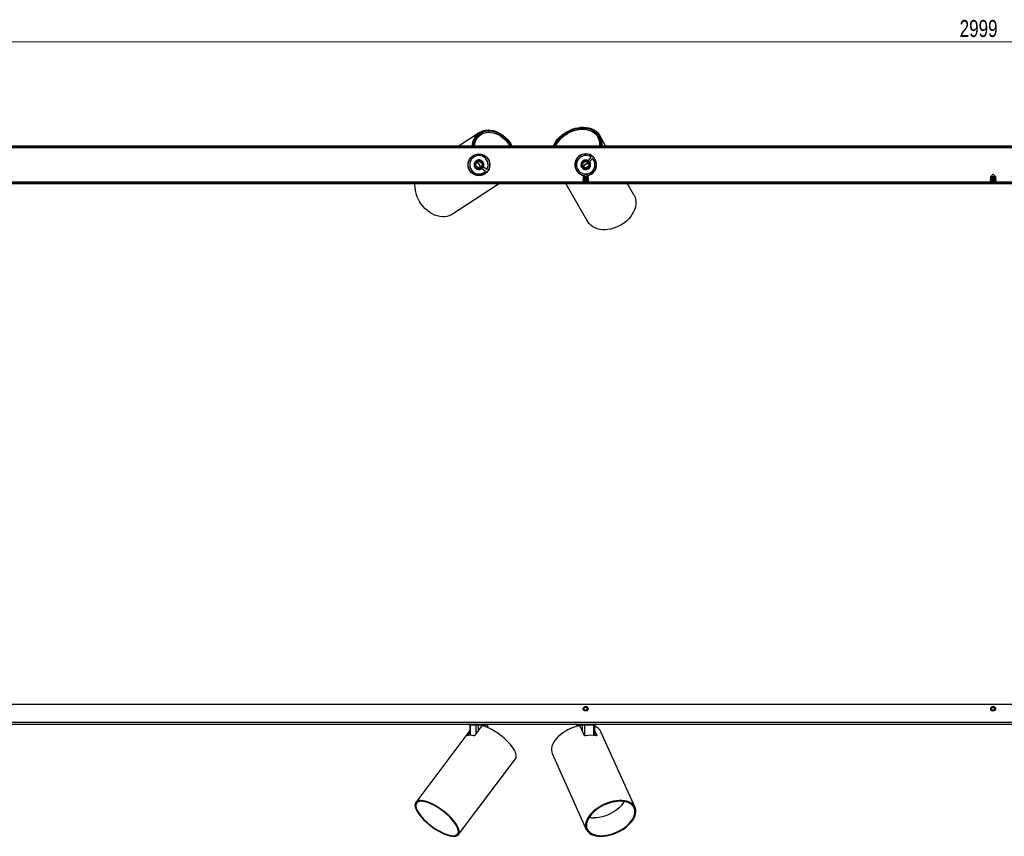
# Model space of a CAD drawing. Header units: millimetres. Extents: x 229 to 1032, y 488 to 656.
# Tile 2 of 4: x 432 to 634, y 488 to 656. Entities that reach past the tile are written whole.
import ezdxf

# ---------------------------------------------------------------- set-up
doc = ezdxf.new("R2010")
doc.units = ezdxf.units.MM
doc.styles.add('SLDTEXTSTYLE0', font='TXT', dxfattribs={"width": 0.75})
doc.dimstyles.new('SLDDIMSTYLE2', dxfattribs={"dimtxt": 3.5, "dimasz": 3.556, "dimexe": 0, "dimexo": 0.0625, "dimgap": 0.875, "dimtad": 1, "dimdec": 0, "dimlfac": 5, "dimrnd": 1e-09, "dimzin": 12, "dimdsep": 46, "dimtxsty": 'SLDTEXTSTYLE0', "dimblk1": 'CLOSED', "dimblk2": 'CLOSED', "dimsah": 1, "dimcen": 0.09, "dimadec": 0, "dimazin": 3, "dimtfac": 1, "dimtdec": 0, "dimtofl": 0, "dimtmove": 0, "dimatfit": 3, "dimldrblk": 'CLOSED', "dimfxl": 0, "dimfrac": 2, "dimtolj": 1, "dimtzin": 12, "dimarcsym": 0})

# ---------------------------------------------------------------- blocks, each defined once
blk = doc.blocks.new('_Closed')
at = {"color": 0, "linetype": 'ByBlock', "lineweight": -2}
for p, q in [((-1, 0.166667), (0, 0)), ((-1, 0.166667), (-1, -0.166667)), ((0, 0), (-1, -0.166667)), ((0, 0), (-1, 0))]:
    blk.add_line(p, q, dxfattribs=at)
blk = doc.blocks.new('_D_2')
at = {"color": 7, "linetype": 'Continuous', "lineweight": 0}
for p, q in [((336.21, 630.75), (336.21, 652.3)), ((336.21, 651.3), (936.03, 651.3)), ((936.03, 630.75), (936.03, 652.3))]:
    blk.add_line(p, q, dxfattribs=at)
at = {"color": 7, "linetype": 'Continuous', "lineweight": 18, "xscale": 3.556, "yscale": 3.556, "rotation": 180.0000000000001}
blk.add_blockref('_Closed', (336.21, 651.3, -43.4), dxfattribs=at)
at = {"color": 7, "linetype": 'Continuous', "lineweight": 18, "xscale": 3.556, "yscale": 3.556}
blk.add_blockref('_Closed', (936.03, 651.3, -43.4), dxfattribs=at)
at = {"color": 7, "linetype": 'Continuous', "lineweight": 18, "insert": (625.22, 655.81), "char_height": 3.5, "attachment_point": 1, "style": 'SLDTEXTSTYLE0'}
blk.add_mtext('2999', dxfattribs=at)

msp = doc.modelspace()

# ---------------------------------------------------------------- linework, layer by layer
at = {"color": 7, "linetype": 'Continuous', "lineweight": 25}
for p, q in [((526.36, 632.64), (522.16, 629.91)), ((525.88, 631.97), (526.02, 631.76)), ((526.5, 632.13), (526.33, 632.37)), ((526.64, 632.22), (526.41, 632.07)), ((550.8, 631.5), (550.67, 631.73)), ((551.01, 631.73), (550.75, 631.59)), ((551.01, 631.04), (551.22, 631.16)), ((552.3, 629.91), (551.1, 631.98)), ((336.21, 629.91), (636.12, 629.91)), ((336.21, 629.75), (636.12, 629.75)), ((525.02, 627.83), (525.01, 627.88)), ((525.16, 627.91), (525.15, 627.96)), ((525.38, 628.01), (525.37, 628.06)), ((525.76, 626.85), (525.75, 626.87)), ((526.74, 628.11), (526.8, 628.15)), ((527.05, 628.01), (527.1, 628.04)), ((527.23, 627.98), (527.29, 627.89)), ((527.28, 627.96), (527.34, 627.86)), ((546.11, 626.62), (546.07, 626.68)), ((546.22, 626.92), (546.19, 626.97)), ((546.27, 627.11), (546.36, 627.16)), ((546.29, 627.15), (546.39, 627.21)), ((548.06, 628.17), (548.16, 628.23)), ((548.12, 628.18), (548.21, 628.23)), ((548.36, 628.22), (548.39, 628.17)), ((548.67, 628.18), (548.71, 628.12)), ((549.29, 627.54), (548.73, 626.88)), ((548.73, 626.88), (548.85, 626.77)), ((549.03, 626.62), (549.6, 627.28)), ((549.91, 627.45), (549.88, 627.41)), ((550.06, 627.26), (550.02, 627.22)), ((550.15, 627.13), (550.11, 627.09)), ((523.99, 626.32), (524.04, 626.36)), ((524.08, 625.43), (523.99, 625.61)), ((525.41, 626.58), (525.42, 626.57)), ((526.9, 625.2), (527.58, 624.66)), ((527.14, 625.51), (527.04, 625.38)), ((527.83, 624.98), (527.14, 625.51)), ((528.44, 625.63), (528.38, 625.6)), ((528.39, 626.25), (528.45, 626.16)), ((528.4, 626.19), (528.46, 626.1)), ((528.46, 625.95), (528.41, 625.92)), ((546.13, 625.25), (546.08, 625.24)), ((546.22, 625.03), (546.17, 625.02)), ((546.3, 624.89), (546.25, 624.88)), ((547.31, 625.58), (547.29, 625.57)), ((547.57, 625.21), (547.57, 625.22)), ((547.88, 625.03), (547.88, 625.05)), ((550.02, 624.64), (549.86, 624.52)), ((550.31, 625.33), (550.35, 625.27)), ((524.98, 624.1), (524.85, 624.25)), ((525.68, 623.84), (525.62, 623.81)), ((527.46, 624.11), (527.42, 624.14)), ((527.59, 624.2), (527.55, 624.23)), ((527.77, 624.36), (527.73, 624.39)), ((547.72, 623.45), (547.61, 623.37)), ((547.61, 623.37), (547.61, 623.34)), ((548.81, 623.37), (547.61, 623.37)), ((547.61, 623.34), (547.72, 623.26)), ((548.81, 623.34), (547.61, 623.34)), ((547.72, 623.26), (547.61, 623.18)), ((547.61, 623.18), (547.61, 623.15)), ((548.81, 623.18), (547.61, 623.18)), ((547.61, 623.15), (547.72, 623.07)), ((548.81, 623.15), (547.61, 623.15)), ((547.72, 623.07), (547.61, 622.99)), ((547.61, 622.99), (547.61, 622.95)), ((548.81, 622.99), (547.61, 622.99)), ((547.61, 622.95), (547.72, 622.88)), ((548.81, 622.95), (547.61, 622.95)), ((547.72, 622.88), (547.61, 622.8)), ((547.61, 622.8), (547.61, 622.76)), ((548.81, 622.8), (547.61, 622.8)), ((547.61, 622.76), (547.72, 622.69)), ((548.81, 622.76), (547.61, 622.76)), ((547.72, 622.69), (547.61, 622.61)), ((547.61, 622.61), (547.61, 622.57)), ((548.81, 622.61), (547.61, 622.61)), ((548.21, 624.05), (547.66, 623.49)), ((547.66, 623.49), (547.72, 623.45)), ((548.77, 623.49), (547.66, 623.49)), ((547.75, 623.78), (547.71, 623.83)), ((548.7, 623.45), (547.72, 623.45)), ((548.7, 623.26), (547.72, 623.26)), ((548.7, 623.07), (547.72, 623.07)), ((548.7, 622.88), (547.72, 622.88)), ((548.7, 622.69), (547.72, 622.69)), ((548.77, 623.49), (548.21, 624.05)), ((548.64, 623.82), (548.5, 623.76)), ((548.7, 623.45), (548.77, 623.49)), ((548.81, 623.37), (548.7, 623.45)), ((548.7, 623.26), (548.81, 623.34)), ((548.81, 623.18), (548.7, 623.26)), ((548.7, 623.07), (548.81, 623.15)), ((548.81, 622.99), (548.7, 623.07)), ((548.7, 622.88), (548.81, 622.95)), ((548.81, 622.8), (548.7, 622.88)), ((548.7, 622.69), (548.81, 622.76)), ((548.81, 622.61), (548.7, 622.69)), ((548.81, 623.34), (548.81, 623.37)), ((548.81, 623.15), (548.81, 623.18)), ((548.81, 622.95), (548.81, 622.99)), ((548.81, 622.76), (548.81, 622.8)), ((548.81, 622.57), (548.81, 622.61)), ((631.63, 623.45), (631.52, 623.37)), ((631.52, 623.37), (631.52, 623.34)), ((632.72, 623.37), (631.52, 623.37)), ((631.52, 623.34), (631.63, 623.26)), ((632.72, 623.34), (631.52, 623.34)), ((631.63, 623.26), (631.52, 623.18)), ((631.52, 623.18), (631.52, 623.15)), ((632.72, 623.18), (631.52, 623.18)), ((631.52, 623.15), (631.63, 623.07)), ((632.72, 623.15), (631.52, 623.15)), ((631.63, 623.07), (631.52, 622.99)), ((631.52, 622.99), (631.52, 622.95)), ((632.72, 622.99), (631.52, 622.99)), ((631.52, 622.95), (631.63, 622.88)), ((632.72, 622.95), (631.52, 622.95)), ((631.63, 622.88), (631.52, 622.8)), ((631.52, 622.8), (631.52, 622.76)), ((632.72, 622.8), (631.52, 622.8)), ((631.52, 622.76), (631.63, 622.69)), ((632.72, 622.76), (631.52, 622.76)), ((631.63, 622.69), (631.52, 622.61)), ((631.52, 622.61), (631.52, 622.57)), ((632.72, 622.61), (631.52, 622.61)), ((632.12, 624.05), (631.57, 623.49)), ((631.57, 623.49), (631.63, 623.45)), ((632.67, 623.49), (631.57, 623.49)), ((632.61, 623.45), (631.63, 623.45)), ((632.61, 623.26), (631.63, 623.26)), ((632.61, 623.07), (631.63, 623.07)), ((632.61, 622.88), (631.63, 622.88)), ((632.61, 622.69), (631.63, 622.69)), ((632.67, 623.49), (632.12, 624.05)), ((632.61, 623.45), (632.67, 623.49)), ((632.72, 623.37), (632.61, 623.45)), ((632.61, 623.26), (632.72, 623.34)), ((632.72, 623.18), (632.61, 623.26)), ((632.61, 623.07), (632.72, 623.15)), ((632.72, 622.99), (632.61, 623.07)), ((632.61, 622.88), (632.72, 622.95)), ((632.72, 622.8), (632.61, 622.88)), ((632.61, 622.69), (632.72, 622.76)), ((632.72, 622.61), (632.61, 622.69)), ((632.72, 623.34), (632.72, 623.37)), ((632.72, 623.15), (632.72, 623.18)), ((632.72, 622.95), (632.72, 622.99)), ((632.72, 622.76), (632.72, 622.8)), ((632.72, 622.57), (632.72, 622.61)), ((636.12, 622.21), (336.21, 622.21)), ((636.12, 622.05), (336.21, 622.05)), ((520.58, 615.75), (530.26, 622.05)), ((544.13, 622.05), (548.58, 614.31)), ((547.61, 622.57), (547.72, 622.5)), ((548.81, 622.57), (547.61, 622.57)), ((547.72, 622.5), (547.61, 622.42)), ((547.61, 622.42), (547.61, 622.38)), ((548.81, 622.42), (547.61, 622.42)), ((547.61, 622.38), (547.72, 622.3)), ((548.81, 622.38), (547.61, 622.38)), ((547.72, 622.3), (547.61, 622.23)), ((547.61, 622.23), (547.61, 622.21)), ((548.81, 622.23), (547.61, 622.23)), ((548.7, 622.5), (547.72, 622.5)), ((548.7, 622.3), (547.72, 622.3)), ((548.7, 622.5), (548.81, 622.57)), ((548.81, 622.42), (548.7, 622.5)), ((548.7, 622.3), (548.81, 622.38)), ((548.81, 622.23), (548.7, 622.3)), ((548.81, 622.38), (548.81, 622.42)), ((548.81, 622.21), (548.81, 622.23)), ((558.11, 619.8), (556.82, 622.05)), ((631.52, 622.57), (631.63, 622.5)), ((632.72, 622.57), (631.52, 622.57)), ((631.63, 622.5), (631.52, 622.42)), ((631.52, 622.42), (631.52, 622.38)), ((632.72, 622.42), (631.52, 622.42)), ((631.52, 622.38), (631.63, 622.3)), ((632.72, 622.38), (631.52, 622.38)), ((631.63, 622.3), (631.52, 622.23)), ((631.52, 622.23), (631.52, 622.21)), ((632.72, 622.23), (631.52, 622.23)), ((632.61, 622.5), (631.63, 622.5)), ((632.61, 622.3), (631.63, 622.3)), ((632.61, 622.5), (632.72, 622.57)), ((632.72, 622.42), (632.61, 622.5)), ((632.61, 622.3), (632.72, 622.38)), ((632.72, 622.23), (632.61, 622.3)), ((632.72, 622.38), (632.72, 622.42)), ((632.72, 622.21), (632.72, 622.23)), ((636.12, 514.78), (336.21, 514.78)), ((547.91, 514.06), (548.21, 514.23)), ((547.91, 513.71), (547.91, 514.06)), ((547.91, 513.71), (548.21, 513.54)), ((548.51, 514.06), (548.21, 514.23)), ((548.51, 513.71), (548.21, 513.54)), ((548.51, 513.71), (548.51, 514.06)), ((631.82, 514.06), (632.12, 514.23)), ((631.82, 513.71), (631.82, 514.06)), ((631.82, 513.71), (632.12, 513.54)), ((632.42, 514.06), (632.12, 514.23)), ((632.42, 513.71), (632.12, 513.54)), ((632.42, 513.71), (632.42, 514.06)), ((336.21, 511.08), (636.12, 511.08)), ((336.21, 510.68), (636.12, 510.68)), ((524.36, 509.38), (513.2, 494.58)), ((523.74, 508.41), (524.36, 509.24)), ((524.35, 510.48), (524.37, 508.4)), ((525.63, 510.48), (524.4, 510.48)), ((526.77, 510.27), (525.37, 508.41)), ((527.94, 510.48), (526.04, 510.48)), ((528.07, 509.99), (528.07, 510.48)), ((546.37, 510.48), (546.37, 510.27)), ((547.54, 510.48), (546.41, 510.48)), ((547.9, 508.41), (547.06, 510.27)), ((549.9, 510.48), (547.95, 510.48)), ((550.03, 508.36), (550.05, 510.48)), ((550.04, 509.42), (550.5, 508.41)), ((550.04, 509.12), (550.41, 508.29)), ((558.36, 493.52), (551.35, 509.13)), ((523.94, 508.37), (524.37, 508.93)), ((521.97, 487.95), (533.75, 503.56)), ((541.32, 504.62), (548.33, 489.01))]:
    msp.add_line(p, q, dxfattribs=at)
at = {"color": 8, "linetype": 'Continuous', "lineweight": 25}
for p, q in [((336.41, 629.51), (636.12, 629.51)), ((342.77, 622.45), (547.66, 622.45)), ((548.77, 622.45), (631.56, 622.45)), ((632.68, 622.45), (636.12, 622.45)), ((524.4, 510.48), (524.42, 508.4)), ((525.63, 508.76), (525.63, 510.48)), ((526.04, 510.48), (526.05, 509.3)), ((527.93, 510.05), (527.94, 510.48)), ((546.41, 510.48), (546.41, 510.28)), ((547.54, 509.21), (547.54, 510.48)), ((547.95, 510.48), (547.95, 508.34)), ((549.88, 508.37), (549.9, 510.48)), ((523.74, 508.41), (523.81, 508.33)), ((550.43, 508.29), (550.5, 508.41))]:
    msp.add_line(p, q, dxfattribs=at)
at = {"color": 7, "linetype": 'Continuous', "lineweight": 25, "flags": 128}
for points in [[(524.84, 629.91), (524.87, 630.16), (524.98, 630.67), (525.15, 631.15), (525.37, 631.59), (525.64, 631.98), (525.96, 632.32), (526.32, 632.61), (526.72, 632.84), (527.16, 633.01), (527.62, 633.11), (528.11, 633.15), (528.61, 633.12), (529.12, 633.03), (529.64, 632.87), (530.15, 632.66), (530.65, 632.38), (531.13, 632.05), (531.6, 631.66), (532.03, 631.23), (532.43, 630.76), (532.79, 630.26), (533, 629.91)], [(525.01, 629.91), (525.06, 630.23), (525.19, 630.73), (525.37, 631.2), (525.61, 631.62), (525.91, 631.99), (526.25, 632.31), (526.63, 632.56), (527.05, 632.76), (527.5, 632.89), (527.98, 632.96), (528.47, 632.95), (528.98, 632.88), (529.5, 632.74), (530.01, 632.54), (530.51, 632.28), (531, 631.95), (531.47, 631.58), (531.9, 631.15), (532.3, 630.68), (532.66, 630.18), (532.83, 629.91)], [(541.57, 629.91), (541.75, 630.27), (542.06, 630.76), (542.42, 631.22), (542.82, 631.66), (543.28, 632.07), (543.77, 632.44), (544.29, 632.78), (544.85, 633.06), (545.42, 633.3), (546, 633.49), (546.58, 633.62), (547.17, 633.7), (547.74, 633.72), (548.29, 633.68), (548.82, 633.58), (549.32, 633.43), (549.78, 633.23), (550.19, 632.97), (550.56, 632.67), (550.87, 632.32), (551.13, 631.94), (551.32, 631.52), (551.45, 631.07), (551.51, 630.59), (551.51, 630.1), (551.49, 629.91)], [(541.75, 629.91), (541.86, 630.13), (542.16, 630.61), (542.5, 631.08), (542.91, 631.53), (543.35, 631.94), (543.84, 632.32), (544.37, 632.65), (544.92, 632.93), (545.49, 633.17), (546.07, 633.35), (546.66, 633.48), (547.24, 633.54), (547.81, 633.55), (548.36, 633.5), (548.88, 633.39), (549.36, 633.22), (549.81, 633), (550.2, 632.72), (550.55, 632.4), (550.83, 632.04), (551.06, 631.63), (551.21, 631.19), (551.31, 630.73), (551.33, 630.25), (551.31, 629.91)], [(542.03, 629.91), (542.2, 630.23), (542.51, 630.7), (542.87, 631.15), (543.28, 631.57), (543.73, 631.95), (544.22, 632.3), (544.74, 632.6), (545.29, 632.85), (545.85, 633.05), (546.42, 633.2), (546.99, 633.28), (547.54, 633.31), (548.08, 633.28), (548.6, 633.19), (549.08, 633.04), (549.52, 632.83), (549.92, 632.58), (550.26, 632.27), (550.54, 631.93), (550.77, 631.54), (550.93, 631.12), (551.02, 630.67), (551.05, 630.2), (551.03, 629.91)], [(525.27, 629.91), (525.3, 630.09), (525.42, 630.57), (525.6, 631.02), (525.84, 631.43), (526.12, 631.79), (526.46, 632.09), (526.83, 632.34), (527.25, 632.52), (527.69, 632.63), (528.16, 632.68), (528.65, 632.66), (529.14, 632.58), (529.64, 632.42), (530.14, 632.21), (530.62, 631.93), (531.09, 631.59), (531.53, 631.21), (531.94, 630.78), (532.31, 630.3), (532.57, 629.91)], [(526.95, 625.33), (527.04, 625.41), (527.19, 625.77), (527.19, 626.16), (527.05, 626.52), (526.78, 626.8), (526.42, 626.96), (526.03, 626.96), (525.67, 626.82), (525.39, 626.54), (525.23, 626.18), (525.23, 625.79), (525.37, 625.43), (525.65, 625.15), (526, 625), (526, 625)], [(548.9, 626.68), (548.82, 626.77), (548.47, 626.94), (548.08, 626.97), (547.71, 626.84), (547.42, 626.59), (547.25, 626.24), (547.22, 625.85), (547.34, 625.48), (547.6, 625.18), (547.95, 625.01), (548.34, 624.99), (548.71, 625.11), (549, 625.37), (549.18, 625.72), (549.18, 625.72)], [(526.3, 626.03), (526.06, 626.34), (525.88, 626.54)], [(526.59, 625.45), (526.48, 625.69), (526.3, 626.03)], [(548.16, 626.07), (547.84, 625.85), (547.64, 625.67)], [(548.76, 626.32), (548.51, 626.23), (548.16, 626.07)], [(520.58, 615.75), (520.49, 615.69), (520.07, 615.48), (519.61, 615.34), (519.14, 615.26), (518.64, 615.25), (518.13, 615.3), (517.61, 615.42), (517.09, 615.6), (516.58, 615.85), (516.08, 616.16), (515.6, 616.52), (515.14, 616.93), (514.72, 617.38), (514.34, 617.88), (513.99, 618.4), (513.7, 618.95), (513.45, 619.52), (513.26, 620.11), (513.13, 620.69), (513.05, 621.27), (513.03, 621.84), (513.04, 622.05)], [(558.11, 619.8), (558.17, 619.7), (558.36, 619.27), (558.48, 618.81), (558.53, 618.33), (558.52, 617.83), (558.43, 617.33), (558.29, 616.81), (558.07, 616.31), (557.8, 615.81), (557.47, 615.32), (557.08, 614.87), (556.65, 614.43), (556.17, 614.04), (555.66, 613.68), (555.11, 613.37), (554.55, 613.1), (553.96, 612.89), (553.37, 612.73), (552.78, 612.63), (552.2, 612.58), (551.63, 612.59), (551.08, 612.66), (550.57, 612.79), (550.09, 612.98), (549.65, 613.22), (549.26, 613.5), (548.92, 613.84), (548.64, 614.21), (548.58, 614.31)], [(526.15, 510.68), (526.13, 510.67), (526.11, 510.66), (526.09, 510.64), (526.08, 510.62), (526.06, 510.59), (526.05, 510.55), (526.05, 510.52), (526.04, 510.48)], [(533.75, 503.56), (533.76, 503.56), (533.86, 503.77), (533.91, 504.01), (533.91, 504.29), (533.84, 504.6), (533.72, 504.94), (533.54, 505.31), (533.3, 505.69), (533.02, 506.09), (532.69, 506.5), (532.32, 506.92), (531.91, 507.33), (531.47, 507.74), (531, 508.14), (530.51, 508.52), (530, 508.88), (529.49, 509.22), (528.98, 509.52), (528.47, 509.8), (527.97, 510.03), (527.49, 510.22), (527.03, 510.37)], [(528.05, 510.68), (528.03, 510.67), (528.01, 510.66), (527.99, 510.64), (527.97, 510.62), (527.96, 510.59), (527.95, 510.55), (527.94, 510.52), (527.94, 510.48)], [(546.8, 510.37), (546.22, 510.22), (545.63, 510.03), (545.06, 509.8), (544.5, 509.52), (543.96, 509.22), (543.46, 508.88), (542.99, 508.52), (542.56, 508.14), (542.19, 507.74), (541.86, 507.33), (541.59, 506.92), (541.39, 506.5), (541.24, 506.09), (541.17, 505.69), (541.15, 505.31), (541.21, 504.94), (541.32, 504.62)], [(548.05, 510.68), (548.03, 510.67), (548.01, 510.66), (547.99, 510.64), (547.98, 510.62), (547.96, 510.59), (547.95, 510.55), (547.95, 510.52), (547.95, 510.48)], [(550, 510.68), (549.98, 510.67), (549.97, 510.66), (549.95, 510.64), (549.93, 510.62), (549.92, 510.59), (549.91, 510.55), (549.91, 510.52), (549.9, 510.48)], [(521.01, 487.59), (521.33, 487.61), (521.6, 487.68), (521.82, 487.8), (521.98, 487.97), (522.09, 488.17), (522.14, 488.42), (522.12, 488.7), (522.05, 489.02), (521.92, 489.37), (521.74, 489.74), (521.5, 490.13), (521.21, 490.54), (520.87, 490.95), (520.49, 491.37), (520.07, 491.79), (519.61, 492.2), (519.14, 492.6), (518.64, 492.99), (518.13, 493.35), (517.61, 493.68), (517.09, 493.98), (516.58, 494.25), (516.08, 494.47), (515.6, 494.66), (515.14, 494.8), (514.72, 494.89), (514.34, 494.94), (513.99, 494.94), (513.7, 494.89), (513.45, 494.8), (513.26, 494.66), (513.13, 494.47), (513.05, 494.25), (513.03, 493.98), (513.07, 493.68), (513.18, 493.35), (513.33, 492.99), (513.55, 492.6), (513.81, 492.2), (514.13, 491.79), (514.49, 491.37), (514.89, 490.95), (515.33, 490.54), (515.79, 490.13), (516.28, 489.74), (516.79, 489.37), (517.3, 489.02), (517.82, 488.7), (518.34, 488.42), (518.85, 488.17), (519.34, 487.97), (519.8, 487.8), (520.24, 487.68), (520.65, 487.61), (521.01, 487.59)], [(551.31, 487.59), (551.86, 487.61), (552.44, 487.68), (553.03, 487.8), (553.62, 487.97), (554.21, 488.17), (554.79, 488.42), (555.34, 488.7), (555.88, 489.02), (556.38, 489.37), (556.84, 489.74), (557.25, 490.13), (557.61, 490.54), (557.92, 490.95), (558.17, 491.37), (558.36, 491.79), (558.48, 492.2), (558.53, 492.6), (558.52, 492.99), (558.43, 493.35), (558.29, 493.68), (558.07, 493.98), (557.8, 494.25), (557.47, 494.47), (557.08, 494.66), (556.65, 494.8), (556.17, 494.89), (555.66, 494.94), (555.11, 494.94), (554.55, 494.89), (553.96, 494.8), (553.37, 494.66), (552.78, 494.47), (552.2, 494.25), (551.63, 493.98), (551.08, 493.68), (550.57, 493.35), (550.09, 492.99), (549.65, 492.6), (549.26, 492.2), (548.92, 491.79), (548.64, 491.37), (548.43, 490.95), (548.27, 490.54), (548.19, 490.13), (548.17, 489.74), (548.21, 489.37), (548.33, 489.02), (548.51, 488.7), (548.75, 488.42), (549.06, 488.17), (549.41, 487.97), (549.83, 487.8), (550.28, 487.68), (550.78, 487.61), (551.31, 487.59)], [(520.89, 487.72), (521.2, 487.75), (521.46, 487.82), (521.68, 487.94), (521.83, 488.1), (521.93, 488.3), (521.97, 488.55), (521.95, 488.83), (521.87, 489.15), (521.74, 489.49), (521.55, 489.86), (521.3, 490.25), (521, 490.65), (520.66, 491.06), (520.28, 491.47), (519.86, 491.88), (519.41, 492.29), (518.93, 492.67), (518.44, 493.04), (517.93, 493.39), (517.42, 493.7), (516.91, 493.98), (516.42, 494.23), (515.93, 494.44), (515.47, 494.6), (515.04, 494.72), (514.64, 494.79), (514.28, 494.81), (513.97, 494.79), (513.71, 494.72), (513.49, 494.6), (513.34, 494.44), (513.24, 494.23), (513.2, 493.98), (513.22, 493.7), (513.3, 493.39), (513.43, 493.04), (513.62, 492.67), (513.87, 492.29), (514.17, 491.88), (514.51, 491.47), (514.89, 491.06), (515.31, 490.65), (515.76, 490.25), (516.24, 489.86), (516.73, 489.49), (517.24, 489.15), (517.75, 488.83), (518.26, 488.55), (518.75, 488.3), (519.24, 488.1), (519.7, 487.94), (520.13, 487.82), (520.53, 487.75), (520.89, 487.72)], [(551.38, 487.72), (551.93, 487.75), (552.49, 487.82), (553.07, 487.94), (553.65, 488.1), (554.23, 488.3), (554.79, 488.55), (555.34, 488.83), (555.86, 489.15), (556.34, 489.49), (556.79, 489.86), (557.18, 490.25), (557.53, 490.65), (557.82, 491.06), (558.05, 491.47), (558.21, 491.88), (558.31, 492.29), (558.34, 492.67), (558.31, 493.04), (558.21, 493.39), (558.04, 493.7), (557.81, 493.98), (557.51, 494.23), (557.17, 494.44), (556.77, 494.6), (556.32, 494.72), (555.83, 494.79), (555.31, 494.81), (554.77, 494.79), (554.2, 494.72), (553.62, 494.6), (553.04, 494.44), (552.47, 494.23), (551.9, 493.98), (551.36, 493.7), (550.84, 493.39), (550.35, 493.04), (549.91, 492.67), (549.51, 492.29), (549.17, 491.88), (548.88, 491.47), (548.65, 491.06), (548.48, 490.65), (548.38, 490.25), (548.35, 489.86), (548.39, 489.49), (548.49, 489.15), (548.66, 488.83), (548.89, 488.55), (549.18, 488.3), (549.53, 488.1), (549.93, 487.94), (550.38, 487.82), (550.86, 487.75), (551.38, 487.72)], [(556.12, 494.75), (556.06, 494.65), (555.8, 494.25), (555.48, 493.86), (555.1, 493.49), (554.68, 493.13), (554.22, 492.8), (553.73, 492.49), (553.21, 492.21), (552.67, 491.97), (552.11, 491.77), (551.56, 491.61), (551, 491.49), (550.46, 491.42), (549.93, 491.4)]]:
    msp.add_lwpolyline(points, dxfattribs=at)
at = {"color": 7, "linetype": 'Continuous', "lineweight": 25}
for centre, radius in [((526.21, 625.98), 2.25), ((526.21, 625.98), 2.2), ((526.21, 625.98), 0.85), ((548.21, 625.98), 0.85), ((526.21, 625.98), 0.65), ((548.21, 625.98), 0.65), ((548.21, 513.88), 0.5), ((548.21, 513.88), 0.489), ((632.12, 513.88), 0.5), ((632.12, 513.88), 0.489)]:
    msp.add_circle(centre, radius, dxfattribs=at)
for centre, radius, start, end in [((528.2, 629.46), 3.17, 124.4406, 171.9102), ((548.21, 630.04), 2.97, 357.3527, 29.3231), ((526.21, 625.98), 1.9, 328.3782, 316.2936), ((548.21, 625.98), 2.25, 90, 262.2873), ((548.21, 625.98), 2.2, 276.7145, 209.9423), ((548.21, 625.98), 1.9, 55.2714, 43.1868), ((548.21, 625.98), 2.25, 277.7127, 90), ((524.87, 625.12), 1.64, 32.654, 55.7524), ((526.21, 625.98), 1, 258.0491, 303.0491), ((524.88, 625.1), 1.64, 10.3459, 33.4442), ((548.21, 625.98), 2.2, 209.9423, 263.2855), ((549, 624.59), 1.64, 119.5472, 142.6457), ((549.02, 624.6), 1.64, 97.239, 120.3374), ((548.21, 625.98), 1, 344.9423, 29.9423), ((524.15, 510.48), 0.2, 0.8708, 90), ((524.21, 510.49), 0.186, 355.8516, 84.5808), ((525.44, 510.49), 0.186, 355.8516, 84.5808), ((528.27, 510.48), 0.2, 90, 179.5135), ((546.17, 510.48), 0.2, 0.6971, 90), ((546.22, 510.49), 0.188, 356.6528, 85.6621), ((547.35, 510.49), 0.188, 356.6528, 85.6621), ((550.25, 510.48), 0.2, 90, 179.3469), ((549.3, 508.11), 2.29, 26.4549, 70.9121), ((524.41, 505.97), 2.43, 73.0285, 106.9715), ((549.29, 502.28), 6.12, 79.3887, 100.6113), ((549.89, 495.97), 4.57, 257.5197, 270.5403)]:
    msp.add_arc(centre, radius, start, end, dxfattribs=at)
at = {"color": 8, "linetype": 'Continuous', "lineweight": 25}
for centre, major_axis, ratio, start_param, end_param in [((524.65, 510.48), (0.3, -0.002), 0.001703, 3.142951, 3.718421), ((527.77, 510.48), (0.3, 0.002), 0.001703, 6.281276, 7.277078), ((546.67, 510.48), (0.3, -0.002), 0.002136, 3.140964, 3.664208), ((549.75, 510.48), (0.3, 0.002), 0.002136, 0.000432, 1.048105)]:
    msp.add_ellipse(centre, major_axis=major_axis, ratio=ratio, start_param=start_param, end_param=end_param, dxfattribs=at)
at = {"color": 7, "linetype": 'Continuous', "lineweight": 25}
for centre, ratio, start_param, end_param in [((525.88, 510.48), 0.008049, 0.994068, 2.564788), ((547.8, 510.48), 0.007944, 1.048304, 2.619024)]:
    msp.add_ellipse(centre, major_axis=(0.3, -0.001), ratio=ratio, start_param=start_param, end_param=end_param, dxfattribs=at)
for points, knots in [([(526.72, 626.71), (526.69, 626.73), (526.58, 626.8), (526.35, 626.87), (526.04, 626.87), (525.76, 626.76), (525.57, 626.61), (525.5, 626.51), (525.48, 626.48)], [0, 0, 0, 0, 0.0718, 0.286448, 0.501095, 0.715743, 0.93039, 1, 1, 1, 1]), ([(526.76, 625.14), (526.83, 625.2), (526.98, 625.33), (527.12, 625.61), (527.18, 625.93), (527.12, 626.26), (526.96, 626.53), (526.8, 626.65), (526.72, 626.71)], [0, 0, 0, 0, 0.144785, 0.321878, 0.499028, 0.672515, 0.841766, 1, 1, 1, 1]), ([(549.08, 626.48), (549.02, 626.55), (548.9, 626.71), (548.63, 626.87), (548.31, 626.94), (547.98, 626.89), (547.7, 626.75), (547.57, 626.6), (547.5, 626.52)], [0, 0, 0, 0, 0.144785, 0.321878, 0.499028, 0.672515, 0.841766, 1, 1, 1, 1]), ([(525.48, 626.48), (525.43, 626.41), (525.33, 626.25), (525.27, 625.97), (525.3, 625.67), (525.43, 625.38), (525.66, 625.15), (525.87, 625.04), (525.99, 625), (526, 625)], [0, 0, 0, 0, 0.145028, 0.289979, 0.456545, 0.625702, 0.796504, 0.973544, 1, 1, 1, 1]), ([(547.5, 626.52), (547.49, 626.49), (547.41, 626.38), (547.32, 626.16), (547.31, 625.86), (547.4, 625.57), (547.54, 625.37), (547.64, 625.29), (547.67, 625.27)], [0, 0, 0, 0, 0.0718003, 0.2864477, 0.5010951, 0.7157425, 0.93039, 1, 1, 1, 1]), ([(547.67, 625.27), (547.74, 625.22), (547.89, 625.11), (548.17, 625.04), (548.47, 625.05), (548.76, 625.17), (549.01, 625.38), (549.13, 625.58), (549.17, 625.7), (549.18, 625.72)], [0, 0, 0, 0, 0.145028, 0.289979, 0.456545, 0.625702, 0.796504, 0.973544, 1, 1, 1, 1]), ([(527.03, 510.37), (527.01, 510.38), (526.98, 510.38), (526.91, 510.37), (526.85, 510.34), (526.8, 510.3), (526.78, 510.27), (526.77, 510.27)], [0, 0, 0, 0, 0.227584, 0.455404, 0.676556, 0.888193, 1, 1, 1, 1]), ([(547.06, 510.27), (547.05, 510.28), (547.04, 510.31), (546.99, 510.35), (546.92, 510.37), (546.86, 510.38), (546.82, 510.38), (546.8, 510.37)], [0, 0, 0, 0, 0.203682, 0.407256, 0.613897, 0.828073, 1, 1, 1, 1]), ([(523.7, 508.29), (523.69, 508.29), (523.68, 508.29), (523.67, 508.3), (523.69, 508.34), (523.71, 508.37), (523.73, 508.4), (523.74, 508.41)], [0, 0, 0, 0, 0.223363, 0.446786, 0.66793, 0.882137, 1, 1, 1, 1]), ([(525.37, 508.41), (525.36, 508.39), (525.33, 508.36), (525.27, 508.32), (525.21, 508.3), (525.16, 508.29), (525.13, 508.29), (525.12, 508.29)], [0, 0, 0, 0, 0.205422, 0.410714, 0.619671, 0.835971, 1, 1, 1, 1]), ([(548.16, 508.29), (548.14, 508.29), (548.09, 508.29), (548.02, 508.3), (547.96, 508.34), (547.92, 508.37), (547.9, 508.4), (547.9, 508.41)], [0, 0, 0, 0, 0.223363, 0.446786, 0.66793, 0.882137, 1, 1, 1, 1]), ([(550.5, 508.41), (550.5, 508.39), (550.52, 508.36), (550.51, 508.32), (550.49, 508.3), (550.45, 508.29), (550.42, 508.29), (550.41, 508.29)], [0, 0, 0, 0, 0.205422, 0.410714, 0.619671, 0.835971, 1, 1, 1, 1])]:
    msp.add_open_spline(points, degree=3, knots=knots, dxfattribs=at)

# ---------------------------------------------------------------- dimensions: what is measured, and where the dimension line sits
at = {"color": 7, "linetype": 'Continuous', "lineweight": 18}
dim = msp.add_linear_dim(base=(936.03, 651.3), p1=(336.21, 629.75), p2=(936.03, 629.75), dimstyle='SLDDIMSTYLE2', dxfattribs=at)
dim.commit()
dim.dimension.update_dxf_attribs({"geometry": '_D_2', "text_midpoint": (630.39, 651.3), "dimtype": 160})

doc.saveas('drawing.dxf')
